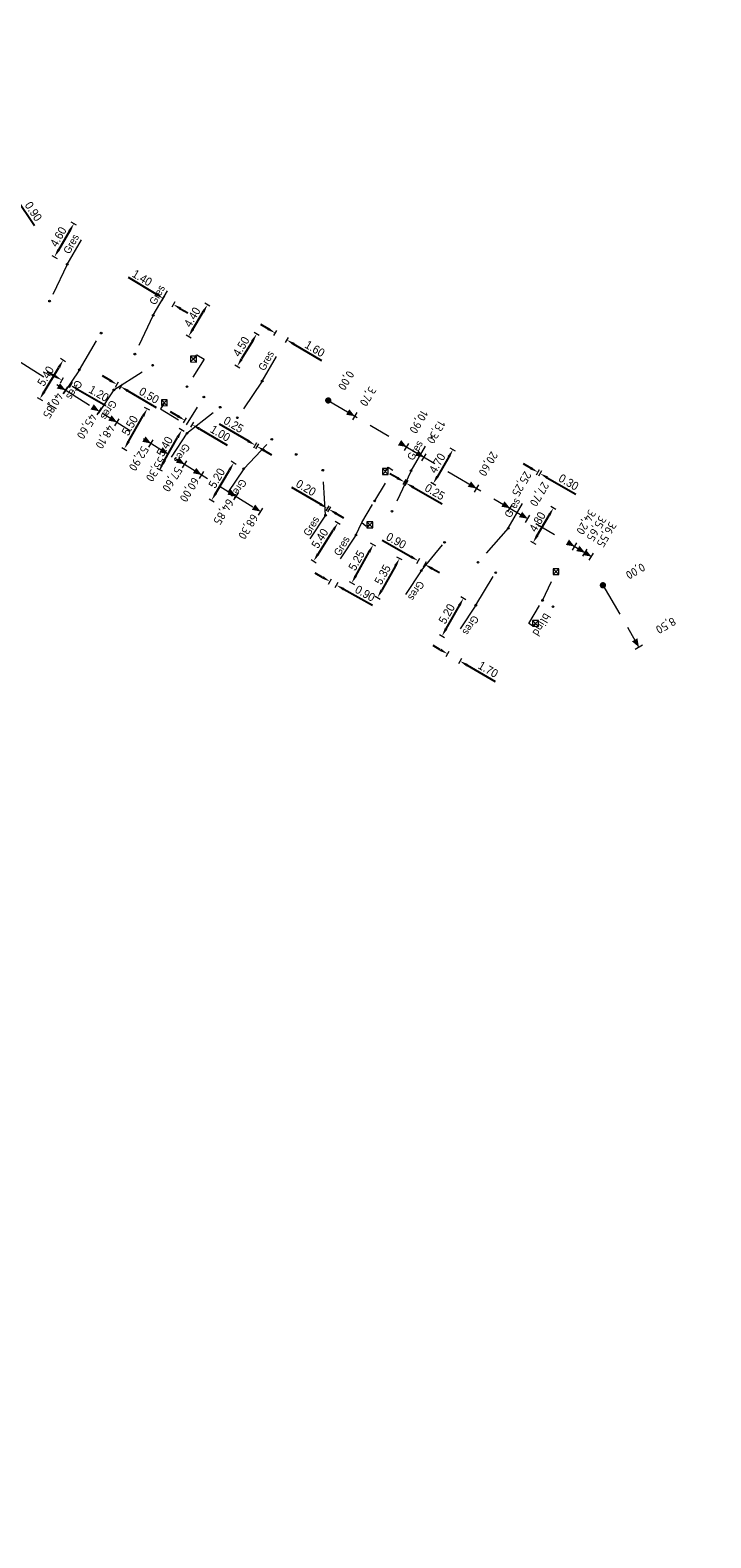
# Model space of a CAD drawing. Header units: inches. Extents: x 0 to 191500, y 0 to 342750.
# Tile 172 of 256: x 185100 to 185181, y 332410 to 332591. Entities that reach past the tile are written whole.
import ezdxf
from ezdxf import colors
from ezdxf.entities.mleader import LeaderData, LeaderLine
from ezdxf.math import Vec2, Vec3

# ---------------------------------------------------------------- set-up
doc = ezdxf.new("R2010")
doc.units = ezdxf.units.IN
doc.header["$MEASUREMENT"] = 0
doc.linetypes.add('RI-GWA_HUISAANSLUITING', pattern=[23, 4, -1.8, 2.6, -1.8, 4.6, -1.8, 4.6, -1.8])
doc.linetypes.add('RI-HWA_KOLKAANSLUITING', pattern=[4.3, 2.5, -1.8])
doc.layers.get('0').update_dxf_attribs({"lineweight": 20})
doc.layers.get('DefPoints').update_dxf_attribs({"lineweight": 20})
for name, color, linetype, lineweight in [('ECW', 150, 'Continuous', 20), ('N-WE-RI-GWA-MAATVOERING-T25', 30, 'RI-GWA_HUISAANSLUITING', 20), ('N-WE-RI-GWA_HUISAANSLUITING', 30, 'RI-GWA_HUISAANSLUITING', 20), ('N-WE-RI-GWA_HUISAANSLUITING_PVC_160-G', 30, 'RI-GWA_HUISAANSLUITING', 20), ('N-WE-RI-GWA_RIOOLPUT_ONTSTOPPINGSPUT-G', 30, 'Continuous', 20), ('N-WE-RI-HWA_KOLK-S', 150, 'Continuous', 20), ('N-WE-RI-HWA_KOLKAANSLUITING_PVC_160-G', 150, 'RI-HWA_KOLKAANSLUITING', 20), ('N-WE-RI-INLAAT', 7, 'Continuous', 20), ('Tekst algemeen', 7, 'Continuous', 20)]:
    doc.layers.add(name, color=color, linetype=linetype, lineweight=lineweight)
doc.styles.add('ISO', font='isocpeur.ttf', dxfattribs={"height": 2.5})
doc.styles.add('ROMANS', font='arial.ttf', dxfattribs={"width": 0.9})
doc.dimstyles.new('1_500', dxfattribs={"dimtxt": 1, "dimasz": 1, "dimexe": 100, "dimexo": 0, "dimgap": 0.3, "dimtad": 1, "dimzin": 0, "dimdsep": 46, "dimtxsty": 'ROMANS', "dimblk": 'mpijl', "dimcen": 0, "dimse1": 1, "dimse2": 1, "dimadec": 0, "dimazin": 0, "dimtfac": 0.008, "dimtofl": 0, "dimtmove": 0, "dimatfit": 3, "dimfxl": 100, "dimtolj": 1, "dimtzin": 0, "dimarcsym": 0})
picture_1 = doc.add_image_def('image1.ecw', size_in_pixel=(220000, 285000))

# ---------------------------------------------------------------- blocks, each defined once
blk = doc.blocks.new('mpijl')
blk.add_line((0, -0.35), (0, 0.37))
blk.add_solid([(-1, 0.17), (-1, -0.17), (0, 0)])
blk = doc.blocks.new('*D4459')
at = {"layer": 'DefPoints', "color": 0, "transparency": 16777216}
for p in [(185094.98, 332570.65), (185097.68, 332571.38), (185095.48, 332569.9)]:
    blk.add_point(p, dxfattribs=at)
at = {"layer": 'N-WE-RI-GWA-MAATVOERING-T25', "color": 0, "lineweight": -2, "transparency": 16777216}
for p, q in [((185096.63, 332572.95), (185096.07, 332573.79)), ((185098.24, 332570.55), (185100.43, 332567.28))]:
    blk.add_line(p, q, dxfattribs=at)
for p, rotation in [((185097.18, 332572.12), 303.8101226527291), ((185097.68, 332571.38), 123.8101226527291)]:
    blk.add_blockref('mpijl', p, dxfattribs=dict(at, rotation=rotation))
at = {"layer": 'N-WE-RI-GWA-MAATVOERING-T25', "color": 0, "transparency": 16777216, "insert": (185100.29, 332568.95), "char_height": 1, "attachment_point": 5, "rotation": 303.8101, "style": 'ROMANS'}
blk.add_mtext('\\A1;0.90', dxfattribs=at)
blk = doc.blocks.new('*D4460')
at = {"layer": 'DefPoints', "color": 0, "transparency": 16777216}
for p in [(185105.12, 332567.49), (185106.65, 332566.6), (185104.33, 332562.63)]:
    blk.add_point(p, dxfattribs=at)
at = {"layer": 'N-WE-RI-GWA-MAATVOERING-T25', "color": 0, "lineweight": -2, "transparency": 16777216}
blk.add_line((185103.31, 332564.38), (185104.62, 332566.63), dxfattribs=at)
for p, rotation in [((185105.12, 332567.49), 59.7010447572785), ((185102.8, 332563.52), 239.7010447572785)]:
    blk.add_blockref('mpijl', p, dxfattribs=dict(at, rotation=rotation))
at = {"layer": 'N-WE-RI-GWA-MAATVOERING-T25', "color": 0, "transparency": 16777216, "insert": (185103.26, 332565.92), "char_height": 1, "attachment_point": 5, "rotation": 59.701, "style": 'ROMANS'}
blk.add_mtext('\\A1;4.60', dxfattribs=at)
blk = doc.blocks.new('*D4461')
at = {"layer": 'DefPoints', "color": 0, "transparency": 16777216}
for p in [(185110.33, 332547.38), (185113.87, 332545.36), (185107.6, 332542.6)]:
    blk.add_point(p, dxfattribs=at)
at = {"layer": 'N-WE-RI-GWA-MAATVOERING-T25', "color": 0, "lineweight": -2, "transparency": 16777216}
blk.add_line((185111.64, 332541.45), (185113.37, 332544.49), dxfattribs=at)
for p, rotation in [((185113.87, 332545.36), 60.30026013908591), ((185111.14, 332540.58), 240.3002601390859)]:
    blk.add_blockref('mpijl', p, dxfattribs=dict(at, rotation=rotation))
at = {"layer": 'N-WE-RI-GWA-MAATVOERING-T25', "color": 0, "transparency": 16777216, "insert": (185111.8, 332543.37), "char_height": 1, "attachment_point": 5, "rotation": 60.3003, "style": 'ROMANS'}
blk.add_mtext('\\A1;5.50', dxfattribs=at)
blk = doc.blocks.new('*D4462')
at = {"layer": 'DefPoints', "color": 0, "transparency": 16777216}
for p in [(185109.89, 332547.63), (185110.33, 332547.38), (185110.7, 332548.02)]:
    blk.add_point(p, dxfattribs=at)
at = {"layer": 'N-WE-RI-GWA-MAATVOERING-T25', "color": 0, "lineweight": -2, "transparency": 16777216}
for p, q in [((185109.41, 332548.78), (185108.55, 332549.29)), ((185111.57, 332547.51), (185114.96, 332545.52))]:
    blk.add_line(p, q, dxfattribs=at)
for p, rotation in [((185110.27, 332548.27), 329.5742161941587), ((185110.7, 332548.02), 149.5742161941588)]:
    blk.add_blockref('mpijl', p, dxfattribs=dict(at, rotation=rotation))
at = {"layer": 'N-WE-RI-GWA-MAATVOERING-T25', "color": 0, "transparency": 16777216, "insert": (185114.1, 332546.96), "char_height": 1, "attachment_point": 5, "rotation": 329.5742, "style": 'ROMANS'}
blk.add_mtext('\\A1;0.50', dxfattribs=at)
blk = doc.blocks.new('*D4463')
at = {"layer": 'DefPoints', "color": 0, "transparency": 16777216}
for p in [(185115.79, 332558.56), (185114.59, 332556.54), (185115.79, 332555.82)]:
    blk.add_point(p, dxfattribs=at)
at = {"layer": 'N-WE-RI-GWA-MAATVOERING-T25', "color": 0, "lineweight": -2, "transparency": 16777216}
for p, q in [((185114.93, 332559.07), (185111.63, 332561.04)), ((185117.86, 332557.33), (185118.71, 332556.82))]:
    blk.add_line(p, q, dxfattribs=at)
for p, rotation in [((185115.79, 332558.56), 329.2355683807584), ((185117, 332557.84), 149.2355683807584)]:
    blk.add_blockref('mpijl', p, dxfattribs=dict(at, rotation=rotation))
at = {"layer": 'N-WE-RI-GWA-MAATVOERING-T25', "color": 0, "transparency": 16777216, "insert": (185113.27, 332561.01), "char_height": 1, "attachment_point": 5, "rotation": 329.2356, "style": 'ROMANS'}
blk.add_mtext('\\A1;1.40', dxfattribs=at)
blk = doc.blocks.new('*D4464')
at = {"layer": 'DefPoints', "color": 0, "transparency": 16777216}
for p in [(185118.05, 332559.6), (185121.07, 332557.8), (185115.79, 332555.82)]:
    blk.add_point(p, dxfattribs=at)
at = {"layer": 'N-WE-RI-GWA-MAATVOERING-T25', "color": 0, "lineweight": -2, "transparency": 16777216}
blk.add_line((185119.33, 332554.88), (185120.56, 332556.94), dxfattribs=at)
for p, rotation in [((185121.07, 332557.8), 59.14947608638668), ((185118.81, 332554.02), 239.1494760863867)]:
    blk.add_blockref('mpijl', p, dxfattribs=dict(at, rotation=rotation))
at = {"layer": 'N-WE-RI-GWA-MAATVOERING-T25', "color": 0, "transparency": 16777216, "insert": (185119.25, 332556.32), "char_height": 1, "attachment_point": 5, "rotation": 59.1495, "style": 'ROMANS'}
blk.add_mtext('\\A1;4.40', dxfattribs=at)
blk = doc.blocks.new('*D4465')
at = {"layer": 'DefPoints', "color": 0, "transparency": 16777216}
for p in [(185117.76, 332542.95), (185118, 332542.82), (185115.1, 332538.25)]:
    blk.add_point(p, dxfattribs=at)
at = {"layer": 'N-WE-RI-GWA-MAATVOERING-T25', "color": 0, "lineweight": -2, "transparency": 16777216}
blk.add_line((185115.83, 332538.99), (185117.5, 332541.95), dxfattribs=at)
for p, rotation in [((185118, 332542.82), 60.44282371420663), ((185115.33, 332538.12), 240.4428237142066)]:
    blk.add_blockref('mpijl', p, dxfattribs=dict(at, rotation=rotation))
at = {"layer": 'N-WE-RI-GWA-MAATVOERING-T25', "color": 0, "transparency": 16777216, "insert": (185115.96, 332540.87), "char_height": 1, "attachment_point": 5, "rotation": 60.4428, "style": 'ROMANS'}
blk.add_mtext('\\A1;5.40', dxfattribs=at)
blk = doc.blocks.new('*D4466')
at = {"layer": 'DefPoints', "color": 0, "transparency": 16777216}
for p in [(185117.76, 332542.95), (185118.62, 332542.44), (185119.24, 332543.48)]:
    blk.add_point(p, dxfattribs=at)
at = {"layer": 'N-WE-RI-GWA-MAATVOERING-T25', "color": 0, "lineweight": -2, "transparency": 16777216}
for p, q in [((185117.52, 332544.5), (185116.66, 332545.01)), ((185120.1, 332542.97), (185123.42, 332541.02))]:
    blk.add_line(p, q, dxfattribs=at)
for p, rotation in [((185118.38, 332543.99), 329.409100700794), ((185119.24, 332543.48), 149.409100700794)]:
    blk.add_blockref('mpijl', p, dxfattribs=dict(at, rotation=rotation))
at = {"layer": 'N-WE-RI-GWA-MAATVOERING-T25', "color": 0, "transparency": 16777216, "insert": (185122.6, 332542.44), "char_height": 1, "attachment_point": 5, "rotation": 329.4091, "style": 'ROMANS'}
blk.add_mtext('\\A1;1.00', dxfattribs=at)
blk = doc.blocks.new('*D4467')
at = {"layer": 'DefPoints', "color": 0, "transparency": 16777216}
for p in [(185124.2, 332538.91), (185125.18, 332538.33), (185122.54, 332533.85)]:
    blk.add_point(p, dxfattribs=at)
at = {"layer": 'N-WE-RI-GWA-MAATVOERING-T25', "color": 0, "lineweight": -2, "transparency": 16777216}
blk.add_line((185122.06, 332535.29), (185123.69, 332538.05), dxfattribs=at)
for p, rotation in [((185124.2, 332538.91), 59.51364444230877), ((185121.56, 332534.43), 239.5136444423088)]:
    blk.add_blockref('mpijl', p, dxfattribs=dict(at, rotation=rotation))
at = {"layer": 'N-WE-RI-GWA-MAATVOERING-T25', "color": 0, "transparency": 16777216, "insert": (185122.18, 332537.08), "char_height": 1, "attachment_point": 5, "rotation": 59.5136, "style": 'ROMANS'}
blk.add_mtext('\\A1;5.20', dxfattribs=at)
blk = doc.blocks.new('*D4468')
at = {"layer": 'DefPoints', "color": 0, "transparency": 16777216}
for p in [(185126.77, 332541.02), (185125.18, 332538.33), (185125.39, 332538.2)]:
    blk.add_point(p, dxfattribs=at)
at = {"layer": 'N-WE-RI-GWA-MAATVOERING-T25', "color": 0, "lineweight": -2, "transparency": 16777216}
for p, q in [((185125.91, 332541.53), (185122.51, 332543.53)), ((185127.84, 332540.38), (185128.7, 332539.87))]:
    blk.add_line(p, q, dxfattribs=at)
for p, rotation in [((185126.77, 332541.02), 329.4091006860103), ((185126.98, 332540.89), 149.4091006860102)]:
    blk.add_blockref('mpijl', p, dxfattribs=dict(at, rotation=rotation))
at = {"layer": 'N-WE-RI-GWA-MAATVOERING-T25', "color": 0, "transparency": 16777216, "insert": (185124.19, 332543.48), "char_height": 1, "attachment_point": 5, "rotation": 329.4091, "style": 'ROMANS'}
blk.add_mtext('\\A1;0.25', dxfattribs=at)
blk = doc.blocks.new('*D4469')
at = {"layer": 'DefPoints', "color": 0, "transparency": 16777216}
for p in [(185128.55, 332553.35), (185124.63, 332550.46), (185126.23, 332549.49)]:
    blk.add_point(p, dxfattribs=at)
at = {"layer": 'N-WE-RI-GWA-MAATVOERING-T25', "color": 0, "lineweight": -2, "transparency": 16777216}
blk.add_line((185126.43, 332553.46), (185125.14, 332551.32), dxfattribs=at)
for p, rotation in [((185126.95, 332554.31), 58.97934598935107), ((185124.63, 332550.46), 238.9793459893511)]:
    blk.add_blockref('mpijl', p, dxfattribs=dict(at, rotation=rotation))
at = {"layer": 'N-WE-RI-GWA-MAATVOERING-T25', "color": 0, "transparency": 16777216, "insert": (185125.09, 332552.8), "char_height": 1, "attachment_point": 5, "rotation": 58.9793, "style": 'ROMANS'}
blk.add_mtext('\\A1;4.50', dxfattribs=at)
blk = doc.blocks.new('*D4470')
at = {"layer": 'DefPoints', "color": 0, "transparency": 16777216}
for p in [(185130.54, 332553.6), (185126.23, 332549.49), (185127.61, 332548.68)]:
    blk.add_point(p, dxfattribs=at)
at = {"layer": 'N-WE-RI-GWA-MAATVOERING-T25', "color": 0, "lineweight": -2, "transparency": 16777216}
for p, q in [((185128.3, 332554.93), (185127.44, 332555.44)), ((185131.4, 332553.09), (185134.7, 332551.12))]:
    blk.add_line(p, q, dxfattribs=at)
for p, rotation in [((185129.16, 332554.42), 329.2390222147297), ((185130.54, 332553.6), 149.2390222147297)]:
    blk.add_blockref('mpijl', p, dxfattribs=dict(at, rotation=rotation))
at = {"layer": 'N-WE-RI-GWA-MAATVOERING-T25', "color": 0, "transparency": 16777216, "insert": (185133.89, 332552.54), "char_height": 1, "attachment_point": 5, "rotation": 329.239, "style": 'ROMANS'}
blk.add_mtext('\\A1;1.60', dxfattribs=at)
blk = doc.blocks.new('*D4471')
at = {"layer": 'DefPoints', "color": 0, "transparency": 16777216}
for p in [(185134.99, 332532.76), (185136.63, 332531.72), (185132.1, 332528.2)]:
    blk.add_point(p, dxfattribs=at)
at = {"layer": 'N-WE-RI-GWA-MAATVOERING-T25', "color": 0, "lineweight": -2, "transparency": 16777216}
blk.add_line((185134.27, 332528.01), (185136.09, 332530.88), dxfattribs=at)
for p, rotation in [((185136.63, 332531.72), 57.62497173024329), ((185133.73, 332527.16), 237.6249717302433)]:
    blk.add_blockref('mpijl', p, dxfattribs=dict(at, rotation=rotation))
at = {"layer": 'N-WE-RI-GWA-MAATVOERING-T25', "color": 0, "transparency": 16777216, "insert": (185134.49, 332529.88), "char_height": 1, "attachment_point": 5, "rotation": 57.625, "style": 'ROMANS'}
blk.add_mtext('\\A1;5.40', dxfattribs=at)
blk = doc.blocks.new('*D4472')
at = {"layer": 'DefPoints', "color": 0, "transparency": 16777216}
for p in [(185134.99, 332532.76), (185135.41, 332533.46), (185135.16, 332532.66)]:
    blk.add_point(p, dxfattribs=at)
at = {"layer": 'N-WE-RI-GWA-MAATVOERING-T25', "color": 0, "lineweight": -2, "transparency": 16777216}
for p, q in [((185134.55, 332533.97), (185131.16, 332535.97)), ((185136.44, 332532.85), (185137.3, 332532.34))]:
    blk.add_line(p, q, dxfattribs=at)
for p, rotation in [((185135.41, 332533.46), 329.4083556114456), ((185135.58, 332533.36), 149.4083556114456)]:
    blk.add_blockref('mpijl', p, dxfattribs=dict(at, rotation=rotation))
at = {"layer": 'N-WE-RI-GWA-MAATVOERING-T25', "color": 0, "transparency": 16777216, "insert": (185132.83, 332535.93), "char_height": 1, "attachment_point": 5, "rotation": 329.4084, "style": 'ROMANS'}
blk.add_mtext('\\A1;0.20', dxfattribs=at)
blk = doc.blocks.new('*D4473')
at = {"layer": 'DefPoints', "color": 0, "transparency": 16777216}
for p in [(185145.82, 332526.47), (185141.38, 332522.82), (185143.2, 332521.8)]:
    blk.add_point(p, dxfattribs=at)
at = {"layer": 'N-WE-RI-GWA-MAATVOERING-T25', "color": 0, "lineweight": -2, "transparency": 16777216}
blk.add_line((185143.51, 332526.61), (185141.87, 332523.69), dxfattribs=at)
for p, rotation in [((185144, 332527.48), 60.73809400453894), ((185141.38, 332522.82), 240.738094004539)]:
    blk.add_blockref('mpijl', p, dxfattribs=dict(at, rotation=rotation))
at = {"layer": 'N-WE-RI-GWA-MAATVOERING-T25', "color": 0, "transparency": 16777216, "insert": (185141.98, 332525.55), "char_height": 1, "attachment_point": 5, "rotation": 60.7381, "style": 'ROMANS'}
blk.add_mtext('\\A1;5.35', dxfattribs=at)
blk = doc.blocks.new('*D4474')
at = {"layer": 'DefPoints', "color": 0, "transparency": 16777216}
for p in [(185145.82, 332526.47), (185146.23, 332527.21), (185146.6, 332526.03)]:
    blk.add_point(p, dxfattribs=at)
at = {"layer": 'N-WE-RI-GWA-MAATVOERING-T25', "color": 0, "lineweight": -2, "transparency": 16777216}
for p, q in [((185145.36, 332527.69), (185141.93, 332529.62)), ((185147.89, 332526.28), (185148.76, 332525.79))]:
    blk.add_line(p, q, dxfattribs=at)
for p, rotation in [((185146.23, 332527.21), 330.7086378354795), ((185147.01, 332526.77), 150.7086378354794)]:
    blk.add_blockref('mpijl', p, dxfattribs=dict(at, rotation=rotation))
at = {"layer": 'N-WE-RI-GWA-MAATVOERING-T25', "color": 0, "transparency": 16777216, "insert": (185143.6, 332529.61), "char_height": 1, "attachment_point": 5, "rotation": 330.7086, "style": 'ROMANS'}
blk.add_mtext('\\A1;0.90', dxfattribs=at)
blk = doc.blocks.new('*D4475')
at = {"layer": 'DefPoints', "color": 0, "transparency": 16777216}
for p in [(185139.62, 332529.83), (185140.86, 332529.13), (185137.05, 332525.25)]:
    blk.add_point(p, dxfattribs=at)
at = {"layer": 'N-WE-RI-GWA-MAATVOERING-T25', "color": 0, "lineweight": -2, "transparency": 16777216}
blk.add_line((185138.78, 332525.43), (185140.37, 332528.26), dxfattribs=at)
for p, rotation in [((185140.86, 332529.13), 60.70863782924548), ((185138.29, 332524.55), 240.7086378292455)]:
    blk.add_blockref('mpijl', p, dxfattribs=dict(at, rotation=rotation))
at = {"layer": 'N-WE-RI-GWA-MAATVOERING-T25', "color": 0, "transparency": 16777216, "insert": (185138.87, 332527.24), "char_height": 1, "attachment_point": 5, "rotation": 60.7086, "style": 'ROMANS'}
blk.add_mtext('\\A1;5.25', dxfattribs=at)
blk = doc.blocks.new('*D4476')
at = {"layer": 'DefPoints', "color": 0, "transparency": 16777216}
for p in [(185138.8, 332530.29), (185139.58, 332529.85), (185136.47, 332524.3)]:
    blk.add_point(p, dxfattribs=at)
at = {"layer": 'N-WE-RI-GWA-MAATVOERING-T25', "color": 0, "lineweight": -2, "transparency": 16777216}
for p, q in [((185134.81, 332525.23), (185133.94, 332525.72)), ((185137.34, 332523.81), (185140.77, 332521.89))]:
    blk.add_line(p, q, dxfattribs=at)
for p, rotation in [((185135.69, 332524.74), 330.7086378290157), ((185136.47, 332524.3), 150.7086378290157)]:
    blk.add_blockref('mpijl', p, dxfattribs=dict(at, rotation=rotation))
at = {"layer": 'N-WE-RI-GWA-MAATVOERING-T25', "color": 0, "transparency": 16777216, "insert": (185139.89, 332523.31), "char_height": 1, "attachment_point": 5, "rotation": 330.7086, "style": 'ROMANS'}
blk.add_mtext('\\A1;0.90', dxfattribs=at)
blk = doc.blocks.new('*D4477')
at = {"layer": 'DefPoints', "color": 0, "transparency": 16777216}
for p in [(185151.63, 332522.73), (185154.58, 332521.05), (185152.01, 332516.54)]:
    blk.add_point(p, dxfattribs=at)
at = {"layer": 'N-WE-RI-GWA-MAATVOERING-T25', "color": 0, "lineweight": -2, "transparency": 16777216}
blk.add_line((185149.55, 332519.08), (185151.14, 332521.86), dxfattribs=at)
for p, rotation in [((185151.63, 332522.73), 60.35879790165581), ((185149.06, 332518.21), 240.3587979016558)]:
    blk.add_blockref('mpijl', p, dxfattribs=dict(at, rotation=rotation))
at = {"layer": 'N-WE-RI-GWA-MAATVOERING-T25', "color": 0, "transparency": 16777216, "insert": (185149.64, 332520.87), "char_height": 1, "attachment_point": 5, "rotation": 60.3588, "style": 'ROMANS'}
blk.add_mtext('\\A1;5.20', dxfattribs=at)
blk = doc.blocks.new('*D4478')
at = {"layer": 'DefPoints', "color": 0, "transparency": 16777216}
for p in [(185153.11, 332521.91), (185154.58, 332521.05), (185151.21, 332515.23)]:
    blk.add_point(p, dxfattribs=at)
at = {"layer": 'N-WE-RI-GWA-MAATVOERING-T25', "color": 0, "lineweight": -2, "transparency": 16777216}
for p, q in [((185148.87, 332516.58), (185148.01, 332517.08)), ((185152.08, 332514.73), (185155.41, 332512.8))]:
    blk.add_line(p, q, dxfattribs=at)
for p, rotation in [((185149.74, 332516.08), 329.9559660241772), ((185151.21, 332515.23), 149.9559660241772)]:
    blk.add_blockref('mpijl', p, dxfattribs=dict(at, rotation=rotation))
at = {"layer": 'N-WE-RI-GWA-MAATVOERING-T25', "color": 0, "transparency": 16777216, "insert": (185154.58, 332514.22), "char_height": 1, "attachment_point": 5, "rotation": 329.956, "style": 'ROMANS'}
blk.add_mtext('\\A1;1.70', dxfattribs=at)
blk = doc.blocks.new('*D4479')
at = {"layer": 'DefPoints', "color": 0, "transparency": 16777216}
for p in [(185103.84, 332551.17), (185104.74, 332550.62), (185101.95, 332546)]:
    blk.add_point(p, dxfattribs=at)
at = {"layer": 'N-WE-RI-GWA-MAATVOERING-T25', "color": 0, "lineweight": -2, "transparency": 16777216}
blk.add_line((185101.57, 332547.4), (185103.32, 332550.31), dxfattribs=at)
for p, rotation in [((185103.84, 332551.17), 58.90874973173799), ((185101.05, 332546.54), 238.908749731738)]:
    blk.add_blockref('mpijl', p, dxfattribs=dict(at, rotation=rotation))
at = {"layer": 'N-WE-RI-GWA-MAATVOERING-T25', "color": 0, "transparency": 16777216, "insert": (185101.75, 332549.27), "char_height": 1, "attachment_point": 5, "rotation": 58.9087, "style": 'ROMANS'}
blk.add_mtext('\\A1;5.40', dxfattribs=at)
blk = doc.blocks.new('*D4480')
at = {"layer": 'DefPoints', "color": 0, "transparency": 16777216}
for p in [(185104.74, 332550.62), (185105.78, 332550.03), (185104.73, 332548.19)]:
    blk.add_point(p, dxfattribs=at)
at = {"layer": 'N-WE-RI-GWA-MAATVOERING-T25', "color": 0, "lineweight": -2, "transparency": 16777216}
for p, q in [((185102.82, 332549.28), (185101.95, 332549.78)), ((185105.59, 332547.69), (185108.93, 332545.78))]:
    blk.add_line(p, q, dxfattribs=at)
for p, rotation in [((185103.69, 332548.79), 330.1719850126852), ((185104.73, 332548.19), 150.1719850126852)]:
    blk.add_blockref('mpijl', p, dxfattribs=dict(at, rotation=rotation))
at = {"layer": 'N-WE-RI-GWA-MAATVOERING-T25', "color": 0, "transparency": 16777216, "insert": (185108.1, 332547.19), "char_height": 1, "attachment_point": 5, "rotation": 330.172, "style": 'ROMANS'}
blk.add_mtext('\\A1;1.20', dxfattribs=at)
blk = doc.blocks.new('*D4483')
at = {"layer": 'DefPoints', "color": 0, "transparency": 16777216}
for p in [(185159.15, 332535.4), (185162.37, 332533.52), (185156.73, 332531.26)]:
    blk.add_point(p, dxfattribs=at)
at = {"layer": 'N-WE-RI-GWA-MAATVOERING-T25', "color": 0, "lineweight": -2, "transparency": 16777216}
blk.add_line((185160.45, 332530.24), (185161.86, 332532.66), dxfattribs=at)
for p, rotation in [((185162.37, 332533.52), 59.6887867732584), ((185159.94, 332529.38), 239.6887867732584)]:
    blk.add_blockref('mpijl', p, dxfattribs=dict(at, rotation=rotation))
at = {"layer": 'N-WE-RI-GWA-MAATVOERING-T25', "color": 0, "transparency": 16777216, "insert": (185160.46, 332531.86), "char_height": 1, "attachment_point": 5, "rotation": 59.6888, "style": 'ROMANS'}
blk.add_mtext('\\A1;4.80', dxfattribs=at)
blk = doc.blocks.new('*D4484')
at = {"layer": 'DefPoints', "color": 0, "transparency": 16777216}
for p in [(185160.78, 332537.64), (185156.73, 332531.26), (185156.99, 332531.11)]:
    blk.add_point(p, dxfattribs=at)
at = {"layer": 'N-WE-RI-GWA-MAATVOERING-T25', "color": 0, "lineweight": -2, "transparency": 16777216}
for p, q in [((185159.66, 332538.29), (185158.79, 332538.8)), ((185161.64, 332537.14), (185165.05, 332535.16))]:
    blk.add_line(p, q, dxfattribs=at)
for p, rotation in [((185160.52, 332537.79), 329.8693055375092), ((185160.78, 332537.64), 149.8693055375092)]:
    blk.add_blockref('mpijl', p, dxfattribs=dict(at, rotation=rotation))
at = {"layer": 'N-WE-RI-GWA-MAATVOERING-T25', "color": 0, "transparency": 16777216, "insert": (185164.19, 332536.6), "char_height": 1, "attachment_point": 5, "rotation": 329.8693, "style": 'ROMANS'}
blk.add_mtext('\\A1;0.30', dxfattribs=at)
blk = doc.blocks.new('*D4485')
at = {"layer": 'DefPoints', "color": 0, "transparency": 16777216}
for p in [(185147.95, 332541.9), (185145.59, 332537.83), (185148.02, 332536.43)]:
    blk.add_point(p, dxfattribs=at)
at = {"layer": 'N-WE-RI-GWA-MAATVOERING-T25', "color": 0, "lineweight": -2, "transparency": 16777216}
blk.add_line((185149.87, 332539.63), (185148.52, 332537.29), dxfattribs=at)
for p, rotation in [((185150.38, 332540.49), 59.8725858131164), ((185148.02, 332536.43), 239.8725858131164)]:
    blk.add_blockref('mpijl', p, dxfattribs=dict(at, rotation=rotation))
at = {"layer": 'N-WE-RI-GWA-MAATVOERING-T25', "color": 0, "transparency": 16777216, "insert": (185148.5, 332538.87), "char_height": 1, "attachment_point": 5, "rotation": 59.8726, "style": 'ROMANS'}
blk.add_mtext('\\A1;4.70', dxfattribs=at)
blk = doc.blocks.new('*D4486')
at = {"layer": 'DefPoints', "color": 0, "transparency": 16777216}
for p in [(185144.8, 332536.48), (185145.37, 332537.96), (185145.59, 332537.84)]:
    blk.add_point(p, dxfattribs=at)
at = {"layer": 'N-WE-RI-GWA-MAATVOERING-T25', "color": 0, "lineweight": -2, "transparency": 16777216}
for p, q in [((185143.72, 332537.11), (185142.86, 332537.61)), ((185145.67, 332535.98), (185149.08, 332534))]:
    blk.add_line(p, q, dxfattribs=at)
for p, rotation in [((185144.59, 332536.61), 329.8725858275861), ((185144.8, 332536.48), 149.8725858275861)]:
    blk.add_blockref('mpijl', p, dxfattribs=dict(at, rotation=rotation))
at = {"layer": 'N-WE-RI-GWA-MAATVOERING-T25', "color": 0, "transparency": 16777216, "insert": (185148.21, 332535.44), "char_height": 1, "attachment_point": 5, "rotation": 329.8726, "style": 'ROMANS'}
blk.add_mtext('\\A1;0.25', dxfattribs=at)
blk = doc.blocks.new('A$C2C270354')
h = blk.add_hatch(color=256)
h.dxf.hatch_style = 1
edge = h.paths.add_edge_path()
edge.add_arc((0, 0), 0.1, 0, 360)
blk.add_circle((0, 0), 0.1)

msp = doc.modelspace()

# ---------------------------------------------------------------- linework, layer by layer
at = {"layer": 'N-WE-RI-GWA-MAATVOERING-T25'}
for p, q in [((185069.45619, 332569.19117), (185127.41302, 332533.08915)), ((185103.85665, 332547.15467), (185104.38517, 332548.00359)), ((185101.95, 332546), (185102.99103, 332545.40312)), ((185107.8899, 332544.64559), (185108.41841, 332545.49452)), ((185135.48701, 332546.36612), (185166.92001, 332527.71812)), ((185110.01266, 332543.32503), (185110.54117, 332544.17395)), ((185138.41389, 332544.04834), (185138.92441, 332544.90821)), ((185147.95, 332541.9), (185147.73377, 332542.02548)), ((185114.07139, 332540.8001), (185114.59991, 332541.64902)), ((185116.10924, 332539.53236), (185116.63776, 332540.38128)), ((185144.60617, 332540.3747), (185145.11669, 332541.23456)), ((185146.66859, 332539.14733), (185147.17911, 332540.00719)), ((185118.07914, 332538.30688), (185118.60766, 332539.15581)), ((185120.11699, 332537.03914), (185120.64551, 332537.88807)), ((185124.23516, 332534.47724), (185124.76367, 332535.32616)), ((185152.94855, 332535.42548), (185153.45907, 332536.28535)), ((185127.14876, 332532.66469), (185127.67728, 332533.51362)), ((185156.94773, 332533.05292), (185157.45825, 332533.91279)), ((185159.05483, 332531.80286), (185159.56535, 332532.66273)), ((185164.64508, 332528.48638), (185165.1556, 332529.34624)), ((185165.89213, 332527.74655), (185166.40266, 332528.60641)), ((185166.65902, 332527.27853), (185167.16954, 332528.1384)), ((185168.27819, 332524.28691), (185172.58019, 332516.89791)), ((185172.14801, 332516.64648), (185173.01238, 332517.14933))]:
    msp.add_line(p, q, dxfattribs=at)
for points in [[(185104.12091, 332547.57913, 0, 0.75, 0), (185103.27199, 332548.10764, 0.75, 0.75, 0)], [(185108.15416, 332545.07006, 0, 0.75, 0), (185107.30523, 332545.59857, 0.75, 0.75, 0)], [(185138.66915, 332544.47827, 0, 0.75, 0), (185137.80929, 332544.9888, 0.75, 0.75, 0)], [(185110.27691, 332543.74949, 0, 0.75, 0), (185109.42799, 332544.27801, 0.75, 0.75, 0)], [(185114.33565, 332541.22456, 0, 0.75, 0), (185113.48672, 332541.75308, 0.75, 0.75, 0)], [(185116.3735, 332539.95682, 0, 0.75, 0), (185115.52457, 332540.48534, 0.75, 0.75, 0)], [(185144.86143, 332540.80463, 0, 0.75, 0), (185144.00157, 332541.31515, 0.75, 0.75, 0)], [(185146.92385, 332539.57726, 0, 0.75, 0), (185146.06399, 332540.08778, 0.75, 0.75, 0)], [(185118.3434, 332538.73135, 0, 0.75, 0), (185117.49448, 332539.25986, 0.75, 0.75, 0)], [(185120.38125, 332537.4636, 0, 0.75, 0), (185119.53233, 332537.99212, 0.75, 0.75, 0)], [(185153.20381, 332535.85541, 0, 0.75, 0), (185152.34394, 332536.36594, 0.75, 0.75, 0)], [(185124.49942, 332534.9017, 0, 0.75, 0), (185123.65049, 332535.43022, 0.75, 0.75, 0)], [(185127.41302, 332533.08916, 0, 0.75, 0), (185126.56409, 332533.61767, 0.75, 0.75, 0)], [(185157.20299, 332533.48285, 0, 0.75, 0), (185156.34313, 332533.99337, 0.75, 0.75, 0)], [(185159.31009, 332532.23279, 0, 0.75, 0), (185158.45022, 332532.74332, 0.75, 0.75, 0)], [(185164.90034, 332528.91631, 0, 0.75, 0), (185164.04047, 332529.42683, 0.75, 0.75, 0)], [(185166.1474, 332528.17648, 0, 0.75, 0), (185165.28753, 332528.687, 0.75, 0.75, 0)], [(185166.91428, 332527.70847, 0, 0.75, 0), (185166.05442, 332528.21899, 0.75, 0.75, 0)], [(185172.58019, 332516.89791, 0, 0.75, 0), (185172.07734, 332517.76228, 0.75, 0.75, 0)]]:
    msp.add_lwpolyline(points, format="xyseb", dxfattribs=at)
at = {"layer": 'N-WE-RI-GWA-MAATVOERING-T25', "const_width": 0.375}
for points in [[(185135.32265, 332546.27588, 1), (185135.65136, 332546.45636, 1)], [(185168.4106, 332524.41966, 1), (185168.14578, 332524.15415, 1)]]:
    msp.add_lwpolyline(points, format="xyb", close=True, dxfattribs=at)
at = {"layer": 'N-WE-RI-GWA_HUISAANSLUITING'}
for p, q in [((185104.32925, 332562.62834), (185106.04056, 332565.56842)), ((185114.59069, 332556.53868), (185116.302, 332559.47876)), ((185127.60583, 332548.67525), (185129.31714, 332551.61533)), ((185105.7796, 332550.02739), (185103.89698, 332547.19395)), ((185109.89386, 332547.6307), (185108.01124, 332544.79725)), ((185118.62462, 332542.43835), (185116.742, 332539.6049)), ((185145.37233, 332537.96179), (185147.08364, 332540.90187)), ((185125.39434, 332538.20487), (185123.51172, 332535.37143)), ((185156.98692, 332531.10558), (185158.69823, 332534.04566)), ((185135.16364, 332532.65885), (185133.28102, 332529.82541)), ((185138.7977, 332530.28905), (185136.91508, 332527.45561)), ((185146.60002, 332526.02698), (185144.7174, 332523.19354)), ((185153.10816, 332521.90566), (185151.22554, 332519.07221))]:
    msp.add_line(p, q, dxfattribs=at)
at = {"layer": 'N-WE-RI-GWA_HUISAANSLUITING_PVC_160-G'}
for p, q in [((185104.32925, 332562.62834), (185102.21189, 332558.23561)), ((185114.59069, 332556.53868), (185112.40114, 332551.8969)), ((185105.7796, 332550.02739), (185108.36789, 332554.40597)), ((185109.89386, 332547.6307), (185114.5239, 332550.57634)), ((185127.60583, 332548.67525), (185124.62823, 332544.29045)), ((185118.62462, 332542.43835), (185122.59038, 332545.55819)), ((185125.39434, 332538.20487), (185128.74639, 332541.72855)), ((185135.16364, 332532.65885), (185134.84214, 332538.02816)), ((185145.37233, 332537.96179), (185143.09852, 332533.12996)), ((185138.7977, 332530.28905), (185139.51372, 332531.79122)), ((185156.98692, 332531.10558), (185153.37598, 332527.03273)), ((185146.60002, 332526.02698), (185149.3768, 332529.4053)), ((185153.10816, 332521.90566), (185155.48308, 332525.78268))]:
    msp.add_line(p, q, dxfattribs=at)
at = {"layer": 'N-WE-RI-GWA_RIOOLPUT_ONTSTOPPINGSPUT-G'}
for p, q in [((185104.41937, 332562.67167), (185104.23912, 332562.58501)), ((185104.28592, 332562.71846), (185104.37257, 332562.53821)), ((185114.68082, 332556.58201), (185114.50056, 332556.49535)), ((185114.54736, 332556.6288), (185114.63402, 332556.44855)), ((185105.86973, 332550.07072), (185105.68947, 332549.98406)), ((185105.73627, 332550.11752), (185105.82293, 332549.93726)), ((185109.98398, 332547.67402), (185109.80373, 332547.58737)), ((185109.85053, 332547.72082), (185109.93719, 332547.54057)), ((185127.69596, 332548.71858), (185127.51571, 332548.63192)), ((185127.5625, 332548.76538), (185127.64916, 332548.58512)), ((185118.71475, 332542.48167), (185118.5345, 332542.39502)), ((185118.5813, 332542.52847), (185118.66795, 332542.34822)), ((185125.48446, 332538.2482), (185125.30421, 332538.16155)), ((185125.35101, 332538.295), (185125.43767, 332538.11475)), ((185145.46245, 332538.00512), (185145.2822, 332537.91846)), ((185145.329, 332538.05192), (185145.41565, 332537.87167)), ((185135.12031, 332532.74897), (185135.20697, 332532.56872)), ((185135.25377, 332532.70218), (185135.07351, 332532.61552)), ((185157.07705, 332531.14891), (185156.8968, 332531.06226)), ((185156.94359, 332531.19571), (185157.03025, 332531.01546)), ((185138.88783, 332530.33238), (185138.70758, 332530.24572)), ((185138.75437, 332530.37918), (185138.84103, 332530.19893)), ((185146.69015, 332526.07031), (185146.5099, 332525.98366)), ((185146.55669, 332526.11711), (185146.64335, 332525.93686)), ((185153.19828, 332521.94898), (185153.01803, 332521.86233)), ((185153.06483, 332521.99578), (185153.15149, 332521.81553))]:
    msp.add_line(p, q, dxfattribs=at)
for centre in [(185104.32925, 332562.62834), (185114.59069, 332556.53868), (185105.7796, 332550.02739), (185109.89386, 332547.6307), (185127.60583, 332548.67525), (185118.62462, 332542.43835), (185125.39434, 332538.20487), (185145.37233, 332537.96179), (185135.16364, 332532.65885), (185156.98692, 332531.10558), (185138.7977, 332530.28905), (185146.60002, 332526.02698), (185153.10816, 332521.90566)]:
    msp.add_circle(centre, 0.1, dxfattribs=at)
at = {"layer": 'N-WE-RI-HWA_KOLK-S'}
for p, q in [((185119.04652, 332551.65797), (185119.04503, 332550.96152)), ((185119.04503, 332550.96152), (185119.74297, 332551.65648)), ((185119.04503, 332550.96152), (185119.74148, 332550.96003)), ((185119.04652, 332551.65797), (185119.74148, 332550.96003)), ((185119.74297, 332551.65648), (185119.04652, 332551.65797)), ((185119.74148, 332550.96003), (185119.74297, 332551.65648)), ((185115.57652, 332546.43997), (185115.57503, 332545.74352)), ((185115.57503, 332545.74352), (185116.27297, 332546.43848)), ((185115.57503, 332545.74352), (185116.27148, 332545.74203)), ((185115.57652, 332546.43997), (185116.27148, 332545.74203)), ((185116.27297, 332546.43848), (185115.57652, 332546.43997)), ((185116.27148, 332545.74203), (185116.27297, 332546.43848)), ((185141.94952, 332538.22197), (185141.94803, 332537.52552)), ((185141.94803, 332537.52552), (185142.64597, 332538.22048)), ((185141.94952, 332538.22197), (185142.64448, 332537.52403)), ((185142.64597, 332538.22048), (185141.94952, 332538.22197)), ((185142.64448, 332537.52403), (185142.64597, 332538.22048)), ((185141.94803, 332537.52552), (185142.64448, 332537.52403)), ((185140.09952, 332531.85097), (185140.09803, 332531.15452)), ((185140.09803, 332531.15452), (185140.79597, 332531.84948)), ((185140.09803, 332531.15452), (185140.79448, 332531.15303)), ((185140.09952, 332531.85097), (185140.79448, 332531.15303)), ((185140.79597, 332531.84948), (185140.09952, 332531.85097)), ((185140.79448, 332531.15303), (185140.79597, 332531.84948)), ((185162.32852, 332526.25697), (185162.32703, 332525.56052)), ((185162.32703, 332525.56052), (185163.02497, 332526.25548)), ((185162.32703, 332525.56052), (185163.02348, 332525.55903)), ((185162.32852, 332526.25697), (185163.02348, 332525.55903)), ((185163.02497, 332526.25548), (185162.32852, 332526.25697)), ((185163.02348, 332525.55903), (185163.02497, 332526.25548)), ((185159.88752, 332520.07497), (185159.88603, 332519.37852)), ((185159.88603, 332519.37852), (185160.58397, 332520.07348)), ((185159.88603, 332519.37852), (185160.58248, 332519.37703)), ((185159.88752, 332520.07497), (185160.58248, 332519.37703)), ((185160.58397, 332520.07348), (185159.88752, 332520.07497)), ((185160.58248, 332519.37703), (185160.58397, 332520.07348))]:
    msp.add_line(p, q, dxfattribs=at)
at = {"layer": 'N-WE-RI-HWA_KOLKAANSLUITING_PVC_160-G'}
for p, q in [((185120.66164, 332551.2822), (185118.63248, 332548.0204)), ((185119.394, 332551.309), (185119.79829, 332551.81929)), ((185119.79829, 332551.81929), (185120.66164, 332551.2822)), ((185115.924, 332546.091), (185115.474, 332545.36047)), ((185115.474, 332545.36047), (185118.56313, 332543.43873)), ((185118.56313, 332543.43873), (185120.63745, 332546.77311)), ((185142.297, 332537.873), (185142.62355, 332538.38552)), ((185142.62355, 332538.38552), (185143.21858, 332538.02135)), ((185141.03442, 332534.35451), (185143.21858, 332538.02135)), ((185139.51372, 332531.79122), (185141.03442, 332534.35451)), ((185139.51372, 332531.79122), (185139.9748, 332531.39943)), ((185139.9748, 332531.39943), (185140.447, 332531.502)), ((185161.07333, 332522.46619), (185162.676, 332525.908)), ((185159.42973, 332519.71454), (185161.07333, 332522.46619)), ((185160.00458, 332519.33947), (185159.42973, 332519.71454)), ((185160.235, 332519.726), (185160.00458, 332519.33947))]:
    msp.add_line(p, q, dxfattribs=at)

# ---------------------------------------------------------------- block references
at = {"layer": 'N-WE-RI-INLAAT', "rotation": 0.06357443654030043}
for p in [(185102.21189, 332558.23561), (185108.36789, 332554.40597), (185112.40114, 332551.8969), (185114.5239, 332550.57634), (185118.63248, 332548.0204), (185120.63745, 332546.77311), (185122.59038, 332545.55819), (185124.62823, 332544.29045), (185128.74639, 332541.72855), (185131.66, 332539.916), (185134.84214, 332538.02816), (185141.03442, 332534.35451), (185143.09852, 332533.12996), (185149.3768, 332529.4053), (185153.37598, 332527.03273), (185155.48308, 332525.78268), (185161.07333, 332522.46619), (185162.32039, 332521.72636)]:
    msp.add_blockref('A$C2C270354', p, dxfattribs=at)

# ---------------------------------------------------------------- texts
at = {"layer": 'N-WE-RI-GWA-MAATVOERING-T25', "style": 'ISO'}
for s, rotation, p in [(' 0,00', 239.3378452, (185138.13693, 332550.57742)), ('40,85', 238.1312227, (185103.06782, 332547.39448)), ('3,70', 239.3378452, (185140.42614, 332548.14201)), ('45,60', 238.1312227, (185107.10106, 332544.8854)), ('10,90', 239.3378452, (185146.61842, 332545.32823)), ('13,30', 239.3378452, (185148.68084, 332544.10086)), ('48,10', 238.1312227, (185109.22382, 332543.56484)), ('52,90', 238.1312227, (185113.28255, 332541.03991)), ('20,60', 239.3378452, (185154.9608, 332540.37902)), ('55,30', 238.1312227, (185115.3204, 332539.77217)), ('57,60', 238.1312227, (185117.29031, 332538.54669)), ('60,00', 238.1312227, (185119.32816, 332537.27895)), ('25,25', 239.3378452, (185158.95998, 332538.00645)), ('27,70', 239.3378452, (185161.06707, 332536.75639)), ('64,85', 238.1312227, (185123.44632, 332534.71705)), ('68,30', 238.1312227, (185126.35992, 332532.9045)), ('34,20', 239.3378452, (185166.65733, 332533.43991)), ('35,65', 239.3378452, (185167.90438, 332532.70008)), ('36,55', 239.3378452, (185169.10693, 332531.98646)), (' 0,00', 210.2255683, (185173.50566, 332527.31845)), ('8,50', 210.2255683, (185176.63579, 332520.53698))]:
    msp.add_text(s, height=1, rotation=rotation, dxfattribs=at).set_placement(p)
at = {"layer": 'Tekst algemeen', "style": 'ISO'}
msp.add_text('blind', height=1, rotation=239.1628578, dxfattribs=at).set_placement((185161.299, 332521.06207))
at = {"layer": 'Tekst algemeen', "char_height": 0.9, "attachment_point": 9, "style": 'ROMANS'}
for insert, rotation in [((185105.7902, 332565.92346), 61.0843657), ((185116.05164, 332559.8338), 61.0843657), ((185129.06678, 332551.97037), 61.0843657), ((185104.12585, 332546.82469), 237.6852123), ((185108.2401, 332544.428), 237.6852123), ((185116.97087, 332539.23564), 237.6852123), ((185146.83328, 332541.25691), 61.0843657), ((185123.74058, 332535.00217), 237.6852123), ((185158.44787, 332534.4007), 61.0843657), ((185134.46948, 332532.18469), 60.2484861), ((185138.10355, 332529.81489), 60.2484861), ((185144.94627, 332522.82428), 237.6852123), ((185151.4544, 332518.70296), 237.6852123)]:
    msp.add_mtext('\\A1;Gres', dxfattribs=dict(at, insert=insert, rotation=rotation))

# ---------------------------------------------------------------- dimensions: what is measured, and where the dimension line sits
at = {"layer": 'N-WE-RI-GWA-MAATVOERING-T25'}
for p1, p2, distance, picture, middle in [((185094.9837, 332570.65008), (185095.4845, 332569.90228), 2.64831, '*D4459', (185100.28782, 332568.94597)), ((185104.32925, 332562.62834), (185106.65, 332566.6), 1.76868, '*D4460', (185103.26268, 332565.91543)), ((185115.79368, 332555.82256), (185114.59069, 332556.53868), -2.35135, '*D4463', (185113.26502, 332561.00757)), ((185115.79368, 332555.82256), (185118.05, 332559.6), -3.51672, '*D4464', (185119.24509, 332556.32357)), ((185128.55, 332553.35), (185126.23094, 332549.49358), -1.8725, '*D4469', (185125.09112, 332552.80451)), ((185126.23094, 332549.49358), (185127.60583, 332548.67525), 5.72928, '*D4470', (185133.89382, 332552.54326)), ((185101.95, 332546), (185104.73857, 332550.62427), 1.04797, '*D4479', (185101.75273, 332549.27189)), ((185104.73857, 332550.62427), (185105.7796, 332550.02739), -2.11777, '*D4480', (185108.10067, 332547.18978)), ((185109.89386, 332547.6307), (185110.325, 332547.37749), 0.74609, '*D4462', (185114.10319, 332546.96383)), ((185107.6, 332542.6), (185110.325, 332547.37749), -4.07805, '*D4461', (185111.80074, 332543.36986)), ((185117.76378, 332542.94726), (185118.62462, 332542.43835), 1.21436, '*D4466', (185122.60344, 332542.43845)), ((185125.39434, 332538.20487), (185125.17913, 332538.3321), -3.11926, '*D4468', (185124.19003, 332543.48205)), ((185115.1, 332538.25), (185117.76378, 332542.94726), -0.26687, '*D4465', (185115.95894, 332540.86684)), ((185147.95, 332541.9), (185145.59095, 332537.83492), 2.80561, '*D4485', (185148.49601, 332538.8661)), ((185122.541, 332533.851), (185125.17913, 332538.3321), 1.1415, '*D4467', (185122.17786, 332537.0819)), ((185156.72746, 332531.25618), (185156.98692, 332531.10558), 7.55615, '*D4484', (185164.18583, 332536.60159)), ((185135.16364, 332532.65885), (185134.99148, 332532.76063), -0.81649, '*D4472', (185132.83475, 332535.92582)), ((185145.37233, 332537.96179), (185145.58855, 332537.83631), -1.56446, '*D4486', (185148.21337, 332535.44145)), ((185156.72746, 332531.25618), (185159.15, 332535.4), -3.72637, '*D4483', (185160.45593, 332531.85649)), ((185132.1, 332528.2), (185134.99148, 332532.76063), -1.93438, '*D4471', (185134.49487, 332529.87856)), ((185138.7977, 332530.28905), (185139.58263, 332529.84873), -6.36077, '*D4476', (185139.89122, 332523.31175)), ((185137.05, 332525.25), (185139.61849, 332529.82861), -1.42317, '*D4475', (185138.86851, 332527.23959)), ((185146.60002, 332526.02698), (185145.81509, 332526.46731), -0.8466, '*D4474', (185143.60183, 332529.60901)), ((185145.81509, 332526.46731), (185143.2, 332521.8), -2.08154, '*D4473', (185141.98419, 332525.54749)), ((185152.008, 332516.535), (185154.57975, 332521.05453), 3.39361, '*D4477', (185149.63985, 332520.87401)), ((185153.10816, 332521.90566), (185154.57975, 332521.05453), -6.72853, '*D4478', (185154.58165, 332514.21692))]:
    dim = msp.add_aligned_dim(p1=p1, p2=p2, distance=distance, dimstyle='1_500', dxfattribs=at)
    dim.commit()
    dim.dimension.update_dxf_attribs({"geometry": picture, "text_midpoint": middle})

# ---------------------------------------------------------------- pictures from other files: only their frames are drawn
at = {"layer": 'ECW'}
image = msp.add_image(picture_1, insert=(180500, 328500), size_in_units=(11000, 14250), dxfattribs=at)
image.dxf.flags = 7

# ---------------------------------------------------------------- leaders
at = {"layer": 'Tekst algemeen'}
ml = msp.add_multileader_mtext('Standard', dxfattribs=at)
ml.set_content('Grindkoffer', color=256)
ml.set_leader_properties()
ml.build(insert=Vec2(0, 0))
ml.multileader.update_dxf_attribs({"text_right_attachment_type": 6, "dogleg_length": 0.2, "arrow_head_size": 5})
ctx = ml.context
ctx.base_point, ctx.char_height, ctx.arrow_head_size, ctx.landing_gap_size, ctx.plane_origin, ctx.plane_x_axis, ctx.plane_y_axis = Vec3(185789.34017, 332982.33236), 0.5, 5, 0.2, Vec3(185787.00548, 332984.05412), Vec3(0.995206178, 0.097799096), Vec3(-0.097799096, 0.995206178)
ctx.right_attachment = 6
notes = []
notes.append((ctx, [(0, (0, 0, 0), (0, 0), (1, 0), 1, [])]))
ctx.mtext.insert, ctx.mtext.text_direction, ctx.mtext.rotation, ctx.mtext.flow_direction = Vec3(185789.51476, 332982.60072), Vec3(0.995206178, 0.097799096), 0.097955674, 5
for ctx, leaders in notes:
    for number, flags, end, landing, length, lines in leaders:
        leader = LeaderData()
        leader.index, (leader.has_last_leader_line, leader.has_dogleg_vector, leader.attachment_direction) = number, flags
        leader.last_leader_point, leader.dogleg_vector, leader.dogleg_length = Vec3(end), Vec3(landing), length
        for number, points, colour, breaks in lines:
            line = LeaderLine()
            line.index, line.vertices, line.color, line.breaks = number, Vec3.list(points), colors.encode_raw_color(colour), breaks
            leader.lines.append(line)
        ctx.leaders.append(leader)

doc.saveas('drawing.dxf')
